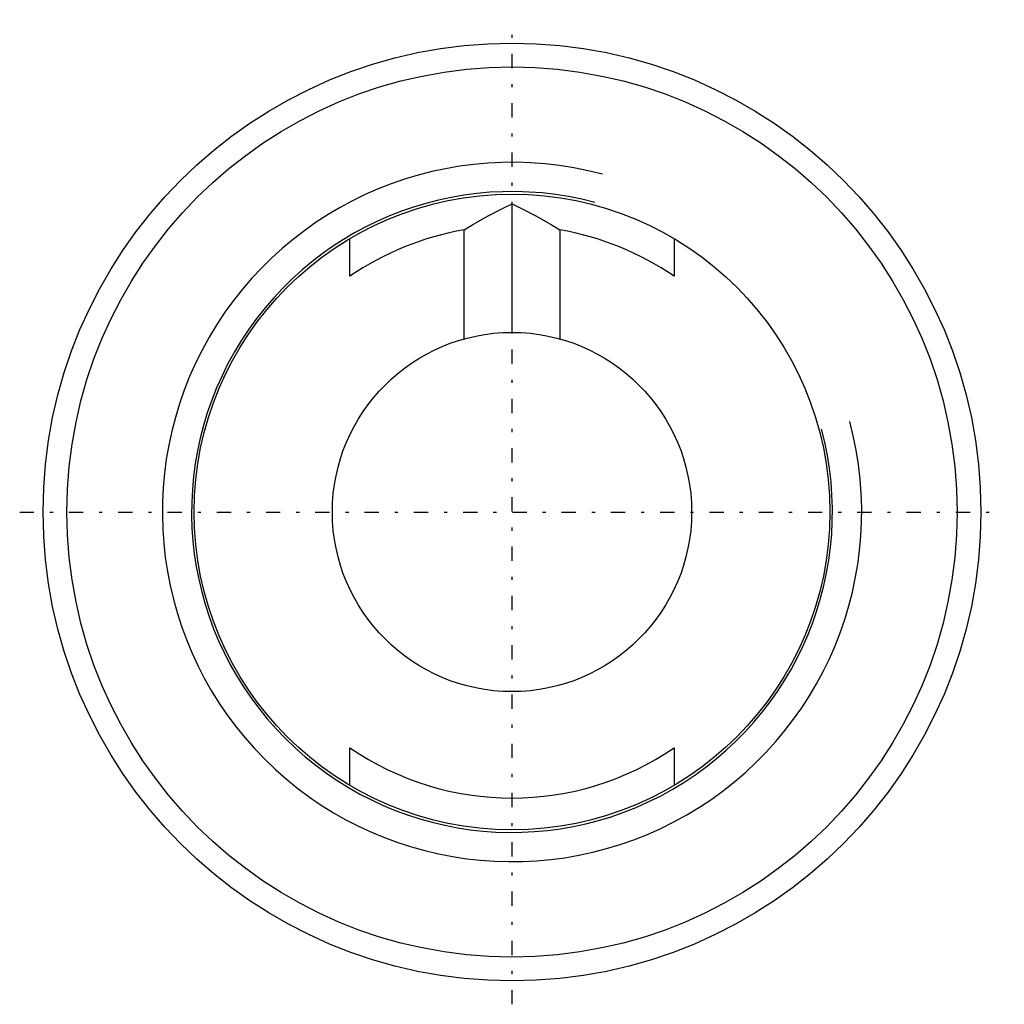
# Model space of a CAD drawing. Extents: x -15.5 to 15.5, y -15.5 to 15.5.
import ezdxf

# ---------------------------------------------------------------- set-up
doc = ezdxf.new("R2010")
doc.units = 0
doc.linetypes.add('CENTER', pattern=[1.5, 0.45, -0.5, 0.05, -0.5])
for name, color, linetype in [('AM_0', 7, 'CONTINUOUS'), ('AM_10', 7, 'CONTINUOUS'), ('AM_7', 7, 'CENTER')]:
    doc.layers.add(name, color=color, linetype=linetype)

msp = doc.modelspace()

# ---------------------------------------------------------------- linework, layer by layer
at = {"layer": 'AM_0', "color": 7, "linetype": 'CONTINUOUS'}
for p, q in [((0, 5.65), (0, 9.698)), ((-1.5, 5.447), (-1.5, 8.874)), ((1.5, 8.874), (1.5, 5.447)), ((-5.1, 7.416), (-5.1, 8.602)), ((5.1, 8.602), (5.1, 7.416)), ((-5.1, -8.602), (-5.1, -7.416)), ((5.1, -7.416), (5.1, -8.602))]:
    msp.add_line(p, q, dxfattribs=at)
for points in [[(-1.5, 8.874), (-1.259, 9.024), (-0.767, 9.31), (-0.259, 9.574), (0, 9.698)], [(0, 9.698), (0.259, 9.574), (0.767, 9.31), (1.259, 9.024), (1.5, 8.874)]]:
    msp.add_lwpolyline(points, dxfattribs=at)
for radius in [14.75, 14, 10, 5.65]:
    msp.add_circle((0, 0), radius, dxfattribs=at)
for start, end in [(99.5941, 124.5181), (55.4819, 80.4059), (235.4819, 304.5181)]:
    msp.add_arc((0, 0), 9, start, end, dxfattribs=at)
at = {"layer": 'AM_10', "color": 7, "linetype": 'CONTINUOUS'}
for radius in [11, 10.08]:
    msp.add_arc((0, 0), radius, 75, 15, dxfattribs=at)
at = {"layer": 'AM_7', "color": 4, "linetype": 'CENTER'}
for p, q in [((0, -15.488), (0, 15.488)), ((-15.488, 0), (15.488, 0))]:
    msp.add_line(p, q, dxfattribs=at)

doc.saveas('drawing.dxf')
